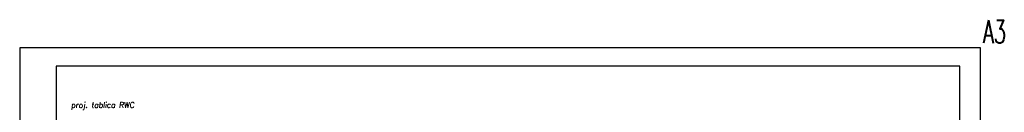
# Model space of a CAD drawing. Extents: x -543332 to -314699, y -9028 to 155584.
# Tile 167 of 256: x -461931 to -418888, y 45860 to 49886. Entities that reach past the tile are written whole.
import ezdxf

# ---------------------------------------------------------------- set-up
doc = ezdxf.new("R2010")
doc.units = 0
doc.header["$MEASUREMENT"] = 0
doc.layers.add('$ IE Tabela', color=7, linetype='Continuous')
doc.layers.add('$ IE_OPISY', color=7, linetype='Continuous', lineweight=25)
doc.styles.add('R', font='romans.shx', dxfattribs={"width": 0.85})
doc.styles.add('ROMANS', font='romans.shx', dxfattribs={"width": 0.85})

# ---------------------------------------------------------------- blocks, each defined once
blk = doc.blocks.new('a3eee')
at = {"layer": '$ IE Tabela'}
for p, q in [((19730.8, 4176.8), (19730.8, 1206.8)), ((23930.8, 4176.8), (19730.8, 4176.8)), ((23930.8, 1206.8), (23930.8, 4176.8)), ((19890.8, 4096.8), (19890.8, 1286.8)), ((23840.8, 4096.8), (19890.8, 4096.8)), ((23840.8, 1286.8), (23840.8, 4096.8)), ((19890.8, 1286.8), (23840.8, 1286.8)), ((19730.8, 1206.8), (23930.8, 1206.8))]:
    blk.add_line(p, q, dxfattribs=at)
at = {"layer": '$ IE Tabela', "style": 'ROMANS', "width": 0.6168}
blk.add_text('A3', height=100, dxfattribs=at).set_placement((23941.8, 4197.5))

msp = doc.modelspace()

# ---------------------------------------------------------------- block references
at = {"layer": '$ IE Tabela', "transparency": 33554687, "xscale": 10, "yscale": 10, "zscale": 10}
msp.add_blockref('a3eee', (-659238, 6893), dxfattribs=at)

# ---------------------------------------------------------------- texts
at = {"layer": '$ IE_OPISY', "lineweight": -2, "insert": (-459685, 46300), "char_height": 250, "attachment_point": 1, "style": 'R'}
msp.add_mtext_dynamic_manual_height_columns('{\\Q6;\\W0.95;proj. tablica RWC}', width=19698.09, gutter_width=40, heights=[0], dxfattribs=at)

doc.saveas('drawing.dxf')
